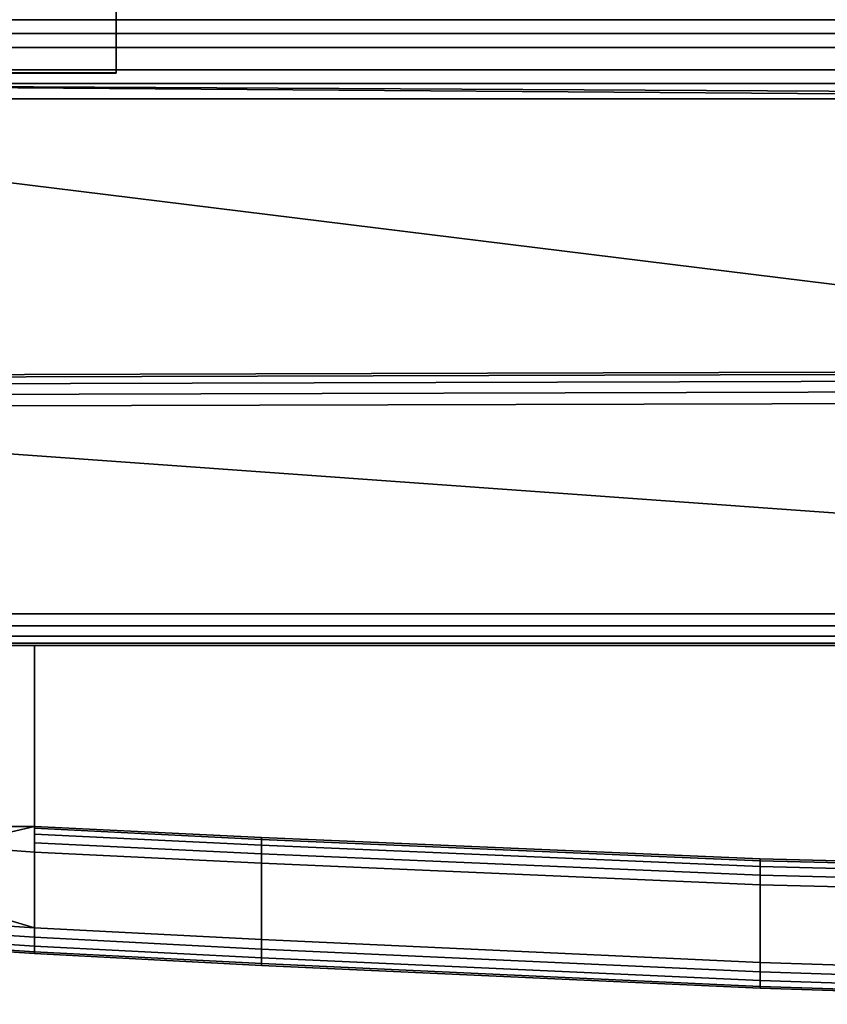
# Model space of a CAD drawing. Extents: x -17.9 to 17.9, y -15.3 to 14.9.
# Tile 2 of 12: x -13.8 to -8.9, y -15.3 to -9.4. Entities that reach past the tile are written whole.
import ezdxf

# ---------------------------------------------------------------- set-up
doc = ezdxf.new("R2010")
doc.units = 0
doc.linetypes.add('SOLIDLINE', pattern=[0])
doc.layers.add('BSH_B36CL80ENS_SYMBOL__1', color=7, linetype='SOLIDLINE')

msp = doc.modelspace()

# ---------------------------------------------------------------- linework, layer by layer
at = {"layer": 'BSH_B36CL80ENS_SYMBOL__1', "color": 7}
for points in [[(-14.2653, -2.01201, 70.8052), (-13.1894, -2.01201, 70.8052), (-13.1894, -9.68184, 70.8052), (-14.2653, -9.68184, 70.8052)], [(-13.1894, -9.68184, 70.8052), (-13.1894, -2.01201, 70.8052), (-13.1894, -2.01506, 71.709), (-13.1894, -9.68489, 71.709)], [(-14.2653, -9.68489, 71.709), (-13.1894, -9.68489, 71.709), (-13.1894, -2.01506, 71.709), (-14.2653, -2.01506, 71.709)], [(17.3717, -9.44636, 37.7036), (17.3717, -9.36368, 37.7036), (-17.3717, -9.36374, 37.7036), (-17.3717, -9.44636, 37.7036)], [(17.3717, -9.44636, 26.7156), (17.3717, -9.36368, 26.7156), (-17.3717, -9.36374, 26.7156), (-17.3717, -9.44636, 26.7156)], [(17.3717, -9.36374, 27.7506), (17.3717, -9.44636, 27.7506), (-17.3717, -9.44636, 27.7506), (-17.3717, -9.36374, 27.7506)], [(-17.3717, -9.44636, 70.0801), (-0.433964, -9.44636, 70.0801), (-0.433964, -9.36374, 70.0801), (-17.3717, -9.36374, 70.0801)], [(-0.433964, -9.36374, 38.7558), (-0.433964, -9.44636, 38.7558), (-17.3717, -9.44636, 38.7558), (-17.3717, -9.36374, 38.7558)], [(17.3717, -9.36374, 2.47701), (17.3717, -9.44636, 2.47701), (-17.3717, -9.44636, 2.47701), (-17.3717, -9.36374, 2.47701)], [(-17.3717, -9.44636, 70.0801), (-17.2963, -9.44636, 70.0048), (-0.509316, -9.44636, 70.0048), (-0.433964, -9.44636, 70.0801)], [(-0.433964, -9.44636, 38.7558), (-0.509316, -9.44636, 38.8311), (-17.2963, -9.44636, 38.8311), (-17.3717, -9.44636, 38.7558)], [(17.3717, -9.44636, 27.7506), (17.2963, -9.44636, 27.826), (-17.2963, -9.44636, 27.826), (-17.3717, -9.44636, 27.7506)], [(-17.3717, -9.44636, 37.7036), (-17.2963, -9.44636, 37.6282), (17.2963, -9.44636, 37.6282), (17.3717, -9.44636, 37.7036)], [(17.3717, -9.44636, 2.47701), (17.2963, -9.44636, 2.55236), (-17.2963, -9.44636, 2.55236), (-17.3717, -9.44636, 2.47701)], [(-17.3717, -9.44636, 26.7156), (-17.2963, -9.44636, 26.6402), (17.2963, -9.44636, 26.6402), (17.3717, -9.44636, 26.7156)], [(-17.2963, -9.44636, 70.0048), (-17.2963, -9.52933, 70.0048), (-0.509316, -9.52933, 70.0048), (-0.509316, -9.44636, 70.0048)], [(-0.509316, -9.44636, 38.8311), (-0.509316, -9.52933, 38.8311), (-17.2963, -9.52933, 38.8311), (-17.2963, -9.44636, 38.8311)], [(17.2963, -9.44636, 27.826), (17.2963, -9.52933, 27.826), (-17.2963, -9.52933, 27.826), (-17.2963, -9.44636, 27.826)], [(-17.2963, -9.44636, 37.6282), (-17.2963, -9.52933, 37.6282), (17.2963, -9.52933, 37.6282), (17.2963, -9.44636, 37.6282)], [(17.2963, -9.44636, 2.55236), (17.2963, -9.52933, 2.55236), (-17.2963, -9.52933, 2.55236), (-17.2963, -9.44636, 2.55236)], [(-17.2963, -9.44636, 26.6402), (-17.2963, -9.52933, 26.6402), (17.2963, -9.52933, 26.6402), (17.2963, -9.44636, 26.6402)], [(-17.3717, -9.6634, 2.47701), (-17.3717, -9.52933, 2.47701), (17.3717, -9.52933, 2.47701), (17.3717, -9.6634, 2.47701)], [(-17.3717, -9.52933, 70.0801), (-17.3717, -9.6634, 70.0801), (-0.433964, -9.6634, 70.0801), (-0.433964, -9.52933, 70.0801)], [(-0.433964, -9.52933, 38.7558), (-0.433964, -9.6634, 38.7558), (-17.3717, -9.6634, 38.7558), (-17.3717, -9.52933, 38.7558)], [(-0.433964, -9.52933, 70.0801), (-0.509316, -9.52933, 70.0048), (-17.2963, -9.52933, 70.0048), (-17.3717, -9.52933, 70.0801)], [(-17.3717, -9.52933, 38.7558), (-17.2963, -9.52933, 38.8311), (-0.509316, -9.52933, 38.8311), (-0.433964, -9.52933, 38.7558)], [(17.3717, -9.52933, 27.7506), (17.3717, -9.6634, 27.7506), (-17.3717, -9.6634, 27.7506), (-17.3717, -9.52933, 27.7506)], [(-17.3717, -9.52933, 37.7036), (-17.3717, -9.6634, 37.7036), (17.3717, -9.6634, 37.7036), (17.3717, -9.52933, 37.7036)], [(-17.3717, -9.52933, 27.7506), (-17.2963, -9.52933, 27.826), (17.2963, -9.52933, 27.826), (17.3717, -9.52933, 27.7506)], [(17.3717, -9.52933, 37.7036), (17.2963, -9.52933, 37.6282), (-17.2963, -9.52933, 37.6282), (-17.3717, -9.52933, 37.7036)], [(-17.3717, -9.52933, 26.7156), (-17.3717, -9.6634, 26.7156), (17.3717, -9.6634, 26.7156), (17.3717, -9.52933, 26.7156)], [(-17.3717, -9.52933, 2.47701), (-17.2963, -9.52933, 2.55236), (17.2963, -9.52933, 2.55236), (17.3717, -9.52933, 2.47701)], [(17.3717, -9.52933, 26.7156), (17.2963, -9.52933, 26.6402), (-17.2963, -9.52933, 26.6402), (-17.3717, -9.52933, 26.7156)], [(-17.3717, -9.6634, 70.0801), (-17.2963, -9.6634, 70.0048), (-0.509316, -9.6634, 70.0048), (-0.433964, -9.6634, 70.0801)], [(-0.433964, -9.6634, 38.7558), (-0.509316, -9.6634, 38.8311), (-17.2963, -9.6634, 38.8311), (-17.3717, -9.6634, 38.7558)], [(-17.2963, -9.6634, 2.55236), (-17.3717, -9.6634, 2.47701), (17.3717, -9.6634, 2.47701), (17.2963, -9.6634, 2.55236)], [(17.2963, -9.6634, 26.6402), (17.3717, -9.6634, 26.7156), (-17.3717, -9.6634, 26.7156), (-17.2963, -9.6634, 26.6402)], [(17.3717, -9.6634, 27.7506), (17.2963, -9.6634, 27.826), (-17.2963, -9.6634, 27.826), (-17.3717, -9.6634, 27.7506)], [(-17.3717, -9.6634, 37.7036), (-17.2963, -9.6634, 37.6282), (17.2963, -9.6634, 37.6282), (17.3717, -9.6634, 37.7036)], [(-17.2963, -9.6634, 70.0048), (-17.2963, -9.74636, 70.0048), (-0.509316, -9.74636, 70.0048), (-0.509316, -9.6634, 70.0048)], [(-0.509316, -9.6634, 38.8311), (-0.509316, -9.74636, 38.8311), (-17.2963, -9.74636, 38.8311), (-17.2963, -9.6634, 38.8311)], [(17.2963, -9.6634, 27.826), (17.2963, -9.74636, 27.826), (-17.2963, -9.74636, 27.826), (-17.2963, -9.6634, 27.826)], [(17.2963, -9.74636, 37.6282), (17.2963, -9.6634, 37.6282), (-17.2963, -9.6634, 37.6282), (-17.2963, -9.74636, 37.6282)], [(17.2963, -9.6634, 2.55236), (17.2963, -9.74636, 2.55236), (-17.2963, -9.74636, 2.55236), (-17.2963, -9.6634, 2.55236)], [(17.2963, -9.74636, 26.6402), (17.2963, -9.6634, 26.6402), (-17.2963, -9.6634, 26.6402), (-17.2963, -9.74636, 26.6402)], [(-14.2653, -9.68184, 70.8052), (-13.1894, -9.68184, 70.8052), (-13.1894, -9.68489, 71.709), (-14.2653, -9.68489, 71.709)], [(17.2963, -9.74636, 2.55236), (17.3717, -9.74636, 2.47701), (-17.3717, -9.74636, 2.47701), (-17.2963, -9.74636, 2.55236)], [(-0.433964, -9.74636, 38.7558), (-0.433964, -9.83799, 38.7558), (-17.3717, -9.83799, 38.7558), (-17.3717, -9.74636, 38.7558)], [(-0.433964, -9.74636, 70.0801), (-0.509316, -9.74636, 70.0048), (-17.2963, -9.74636, 70.0048), (-17.3717, -9.74636, 70.0801)], [(-17.3717, -9.74636, 38.7558), (-17.2963, -9.74636, 38.8311), (-0.509316, -9.74636, 38.8311), (-0.433964, -9.74636, 38.7558)], [(-17.2963, -9.74636, 26.6402), (-17.3717, -9.74636, 26.7156), (17.3717, -9.74636, 26.7156), (17.2963, -9.74636, 26.6402)], [(-17.3717, -9.74636, 37.7036), (-17.3717, -9.83799, 37.7036), (17.3717, -9.83799, 37.7036), (17.3717, -9.74636, 37.7036)], [(17.3717, -9.74636, 27.7506), (17.3717, -9.83799, 27.7506), (-17.3717, -9.83799, 27.7506), (-17.3717, -9.74636, 27.7506)], [(-17.3717, -9.74636, 27.7506), (-17.2963, -9.74636, 27.826), (17.2963, -9.74636, 27.826), (17.3717, -9.74636, 27.7506)], [(17.3717, -9.74636, 37.7036), (17.2963, -9.74636, 37.6282), (-17.2963, -9.74636, 37.6282), (-17.3717, -9.74636, 37.7036)], [(-17.3717, -9.74636, 26.7156), (-17.3717, -9.83799, 26.7156), (17.3717, -9.83799, 26.7156), (17.3717, -9.74636, 26.7156)], [(17.3717, -9.74636, 2.47701), (17.3717, -9.83799, 2.47701), (-17.3717, -9.83799, 2.47701), (-17.3717, -9.74636, 2.47701)], [(-17.3717, -9.74636, 70.0801), (-17.3717, -9.83799, 70.0801), (-4.67529, -9.83799, 70.0801)], [(-17.3717, -9.74636, 70.0801), (-4.67529, -9.83799, 70.0801), (-0.433964, -9.83799, 70.0801)], [(-17.3717, -9.74636, 70.0801), (-0.433964, -9.83799, 70.0801), (-0.433964, -9.74636, 70.0801)], [(-4.69199, -11.4702, 70.6288), (-17.9203, -9.83799, 70.6288), (-17.9203, -11.5084, 70.6288)], [(-4.68914, -9.83799, 70.6288), (-4.67529, -9.83799, 70.0801), (-17.3717, -9.83799, 70.0801), (-17.9203, -9.83799, 70.6288)], [(-4.69199, -11.4702, 70.6288), (-4.68914, -9.83799, 70.6288), (-17.9203, -9.83799, 70.6288)], [(-0.390636, -12.9348, 38.4334), (-17.7291, -12.9348, 38.4334), (-17.7291, -9.83799, 38.4334), (-0.390636, -9.83799, 38.4334)], [(-17.7291, -9.83799, 37.9834), (-17.7291, -12.9348, 37.9834), (17.7291, -12.9348, 37.9834), (17.7291, -9.83799, 37.9834)], [(17.7291, -9.83799, 27.5337), (17.7291, -12.9348, 27.5337), (-17.7291, -12.9348, 27.5337), (-17.7291, -9.83799, 27.5337)], [(-17.7291, -9.83799, 26.9954), (-17.7291, -12.9348, 26.9954), (17.7291, -12.9348, 26.9954), (17.7291, -9.83799, 26.9954)], [(17.7291, -9.83799, 1.30699), (17.7291, -12.9348, 1.30699), (-17.7291, -12.9348, 1.30699), (-17.7291, -9.83799, 1.30699)], [(-17.3717, -9.83799, 37.7036), (-17.7291, -9.83799, 37.9834), (17.7291, -9.83799, 37.9834)], [(-17.7291, -9.83799, 38.4334), (-17.3717, -9.83799, 38.7558), (-0.433964, -9.83799, 38.7558)], [(-17.7291, -9.83799, 38.4334), (-0.433964, -9.83799, 38.7558), (-0.364282, -9.83799, 38.5303)], [(-17.7291, -9.83799, 38.4334), (-0.364282, -9.83799, 38.5303), (-0.390636, -9.83799, 38.4334)], [(-17.7291, -9.83799, 27.5337), (-17.3717, -9.83799, 27.7506), (17.3717, -9.83799, 27.7506)], [(-17.7291, -9.83799, 27.5337), (17.3717, -9.83799, 27.7506), (17.7851, -9.83799, 27.669)], [(-17.7291, -9.83799, 27.5337), (17.7851, -9.83799, 27.669), (17.7291, -9.83799, 27.5337)], [(-17.7291, -9.83799, 1.30699), (-17.3717, -9.83799, 2.47701), (17.3717, -9.83799, 2.47701)], [(-17.7291, -9.83799, 1.30699), (17.3717, -9.83799, 2.47701), (17.7851, -9.83799, 1.44222)], [(-17.7291, -9.83799, 1.30699), (17.7851, -9.83799, 1.44222), (17.7291, -9.83799, 1.30699)], [(-17.3717, -9.83799, 26.7156), (-17.7291, -9.83799, 26.9954), (17.7291, -9.83799, 26.9954)], [(-17.3717, -9.83799, 37.7036), (17.7291, -9.83799, 37.9834), (17.758, -9.83799, 37.8823)], [(-17.3717, -9.83799, 37.7036), (17.758, -9.83799, 37.8823), (17.3717, -9.83799, 37.7036)], [(-17.3717, -9.83799, 26.7156), (17.7291, -9.83799, 26.9954), (17.758, -9.83799, 26.8943)], [(-17.3717, -9.83799, 26.7156), (17.758, -9.83799, 26.8943), (17.3717, -9.83799, 26.7156)], [(-4.69199, -11.4702, 70.6288), (-17.9203, -11.5084, 70.6288), (-17.9203, -11.5084, 71.6296), (-4.69199, -11.4702, 71.6296)], [(-17.9203, -11.5084, 71.6296), (-17.9069, -11.5215, 71.7), (-4.68644, -11.4835, 71.7), (-4.69199, -11.4702, 71.6296)], [(-17.9069, -11.5215, 71.7), (-17.8643, -11.5632, 71.7648), (-4.66883, -11.5257, 71.7648), (-4.68644, -11.4835, 71.7)], [(-17.8643, -11.5632, 71.7648), (-17.7995, -11.6266, 71.8074), (-4.64202, -11.59, 71.8074), (-4.66883, -11.5257, 71.7648)], [(-17.7995, -11.6266, 71.8074), (-17.7291, -11.6955, 71.8208), (-4.61292, -11.6597, 71.8208), (-4.64202, -11.59, 71.8074)], [(-0.390636, -12.9348, 71.8208), (-4.61292, -11.6597, 71.8208), (-17.7291, -11.6955, 71.8208)], [(-0.390636, -12.9348, 71.8208), (-17.7291, -11.6955, 71.8208), (-17.7291, -12.9348, 71.8208)], [(17.7291, -13.008, 37.9688), (17.7291, -12.9348, 37.9834), (-17.7291, -12.9348, 37.9834), (-17.7291, -13.008, 37.9688)], [(-17.7291, -13.008, 27.5483), (-17.7291, -12.9348, 27.5337), (17.7291, -12.9348, 27.5337), (17.7291, -13.008, 27.5483)], [(-17.7291, -12.9348, 71.8208), (-17.7291, -13.008, 71.8063), (-0.390636, -13.008, 71.8063), (-0.390636, -12.9348, 71.8208)], [(-0.390636, -12.9348, 38.4334), (-0.390636, -13.008, 38.448), (-17.7291, -13.008, 38.448), (-17.7291, -12.9348, 38.4334)], [(17.7291, -13.008, 26.9809), (17.7291, -12.9348, 26.9954), (-17.7291, -12.9348, 26.9954), (-17.7291, -13.008, 26.9809)], [(-17.7291, -13.008, 1.32155), (-17.7291, -12.9348, 1.30699), (17.7291, -12.9348, 1.30699), (17.7291, -13.008, 1.32155)], [(-17.7291, -13.008, 71.8063), (-17.7291, -13.07, 71.7648), (-0.390636, -13.07, 71.7648), (-0.390636, -13.008, 71.8063)], [(-0.390636, -13.008, 38.448), (-0.390636, -13.07, 38.4894), (-17.7291, -13.07, 38.4894), (-17.7291, -13.008, 38.448)], [(17.7291, -13.07, 37.9274), (17.7291, -13.008, 37.9688), (-17.7291, -13.008, 37.9688), (-17.7291, -13.07, 37.9274)], [(-17.7291, -13.07, 27.5898), (-17.7291, -13.008, 27.5483), (17.7291, -13.008, 27.5483), (17.7291, -13.07, 27.5898)], [(17.7291, -13.07, 26.9394), (17.7291, -13.008, 26.9809), (-17.7291, -13.008, 26.9809), (-17.7291, -13.07, 26.9394)], [(-17.7291, -13.07, 1.363), (-17.7291, -13.008, 1.32155), (17.7291, -13.008, 1.32155), (17.7291, -13.07, 1.363)], [(-17.7291, -13.07, 71.7648), (-17.7291, -13.1115, 71.7028), (-0.390636, -13.1115, 71.7028), (-0.390636, -13.07, 71.7648)], [(-0.390636, -13.07, 38.4894), (-0.390636, -13.1115, 38.5515), (-17.7291, -13.1115, 38.5515), (-17.7291, -13.07, 38.4894)], [(17.7291, -13.1115, 37.8653), (17.7291, -13.07, 37.9274), (-17.7291, -13.07, 37.9274), (-17.7291, -13.1115, 37.8653)], [(-17.7291, -13.1115, 27.6518), (-17.7291, -13.07, 27.5898), (17.7291, -13.07, 27.5898), (17.7291, -13.1115, 27.6518)], [(17.7291, -13.1115, 26.8774), (17.7291, -13.07, 26.9394), (-17.7291, -13.07, 26.9394), (-17.7291, -13.1115, 26.8774)], [(-17.7291, -13.1115, 1.42505), (-17.7291, -13.07, 1.363), (17.7291, -13.07, 1.363), (17.7291, -13.1115, 1.42505)], [(-17.7291, -13.1115, 71.7028), (-17.7291, -13.126, 71.6296), (-0.390636, -13.126, 71.6296), (-0.390636, -13.1115, 71.7028)], [(-0.390636, -13.1115, 38.5515), (-0.390636, -13.126, 38.6247), (-17.7291, -13.126, 38.6247), (-17.7291, -13.1115, 38.5515)], [(-17.7291, -13.1115, 37.8653), (-17.7291, -13.126, 37.7921), (17.7291, -13.126, 37.7921), (17.7291, -13.1115, 37.8653)], [(-17.7291, -13.126, 27.725), (-17.7291, -13.1115, 27.6518), (17.7291, -13.1115, 27.6518), (17.7291, -13.126, 27.725)], [(-17.7291, -13.1115, 26.8774), (-17.7291, -13.126, 26.8042), (17.7291, -13.126, 26.8042), (17.7291, -13.1115, 26.8774)], [(-17.7291, -13.126, 1.49824), (-17.7291, -13.1115, 1.42505), (17.7291, -13.1115, 1.42505), (17.7291, -13.126, 1.49824)], [(-17.7291, -13.126, 71.6296), (-2.38601, -13.126, 66.0516), (-2.38601, -13.126, 68.1054)], [(-17.7291, -13.126, 38.6247), (-2.38601, -13.126, 42.4279), (-2.38601, -13.126, 44.4752)], [(-2.38601, -13.126, 44.4752), (-2.38601, -13.126, 66.0516), (-17.7291, -13.126, 71.6296), (-17.7291, -13.126, 38.6247)], [(-2.38601, -13.126, 68.1054), (-1.14812, -13.126, 68.1054), (-0.390636, -13.126, 71.6296), (-17.7291, -13.126, 71.6296)], [(-0.390636, -13.126, 38.6247), (-1.14812, -13.126, 42.4279), (-2.38601, -13.126, 42.4279), (-17.7291, -13.126, 38.6247)], [(13.647, -13.126, 35.7636), (-13.6804, -13.126, 35.7636), (-17.7291, -13.126, 27.725), (17.7291, -13.126, 27.725)], [(17.7291, -13.126, 37.7921), (-17.7291, -13.126, 37.7921), (-13.6804, -13.126, 37.0091), (13.647, -13.126, 37.0091)], [(-15.7279, -13.126, 25.9279), (-13.6804, -13.126, 25.9279), (-17.7291, -13.126, 26.8042)], [(-17.7291, -13.126, 1.49824), (-13.6804, -13.126, 24.6824), (-15.7279, -13.126, 24.6824)], [(-17.7291, -13.126, 27.725), (-13.6804, -13.126, 35.7636), (-15.7279, -13.126, 35.7636)], [(-15.7279, -13.126, 37.0091), (-13.6804, -13.126, 37.0091), (-17.7291, -13.126, 37.7921)], [(13.647, -13.126, 24.6824), (-13.6804, -13.126, 24.6824), (-17.7291, -13.126, 1.49824), (17.7291, -13.126, 1.49824)], [(17.7291, -13.126, 26.8042), (-17.7291, -13.126, 26.8042), (-13.6804, -13.126, 25.9279), (13.647, -13.126, 25.9279)], [(-13.6804, -13.126, 35.7636), (-13.6804, -14.2137, 35.7636), (-15.7279, -14.2137, 35.7636), (-15.7279, -13.126, 35.7636)], [(-15.7279, -13.126, 37.0091), (-15.7279, -14.2137, 37.0091), (-13.6804, -14.2137, 37.0091), (-13.6804, -13.126, 37.0091)], [(-13.6804, -13.126, 24.6824), (-13.6804, -14.2137, 24.6824), (-15.7279, -14.2137, 24.6824), (-15.7279, -13.126, 24.6824)], [(-15.7279, -13.126, 25.9279), (-15.7279, -14.2137, 25.9279), (-13.6804, -14.2137, 25.9279), (-13.6804, -13.126, 25.9279)], [(-13.6804, -13.126, 35.7636), (13.647, -13.126, 35.7636), (13.647, -13.126, 37.0091), (-13.6804, -13.126, 37.0091)], [(-13.6804, -13.126, 24.6824), (13.647, -13.126, 24.6824), (13.647, -13.126, 25.9279), (-13.6804, -13.126, 25.9279)], [(-13.6804, -13.126, 37.0091), (-13.6804, -14.2137, 37.0091), (-13.6804, -14.2137, 36.8542)], [(-13.6804, -13.126, 37.0091), (-13.6804, -14.2137, 36.8542), (-13.6804, -14.2137, 35.9185)], [(-13.6804, -13.126, 37.0091), (-13.6804, -14.2137, 35.9185), (-13.6804, -14.2137, 35.7636)], [(-13.6804, -13.126, 37.0091), (-13.6804, -14.2137, 35.7636), (-13.6804, -13.126, 35.7636)], [(-13.6804, -13.126, 25.9279), (-13.6804, -14.2137, 25.9279), (-13.6804, -14.2137, 25.773)], [(-13.6804, -13.126, 25.9279), (-13.6804, -14.2137, 25.773), (-13.6804, -14.2137, 24.8373)], [(-13.6804, -13.126, 25.9279), (-13.6804, -14.2137, 24.8373), (-13.6804, -14.2137, 24.6824)], [(-13.6804, -13.126, 25.9279), (-13.6804, -14.2137, 24.6824), (-13.6804, -13.126, 24.6824)], [(-15.7279, -14.2137, 37.0091), (-15.7279, -14.6873, 37.0091), (-13.6804, -14.823, 37.0091)], [(-15.7279, -14.2137, 37.0091), (-13.6804, -14.823, 37.0091), (-13.6804, -14.3688, 37.0091)], [(-15.7279, -14.2137, 37.0091), (-13.6804, -14.3688, 37.0091), (-13.6804, -14.2137, 37.0091)], [(-13.6804, -14.2137, 35.7636), (-13.6804, -14.823, 35.7636), (-15.7279, -14.6873, 35.7636)], [(-13.6804, -14.2137, 35.7636), (-15.7279, -14.6873, 35.7636), (-15.7279, -14.2137, 35.7636)], [(-15.7279, -14.2137, 25.9279), (-15.7279, -14.6873, 25.9279), (-13.6804, -14.823, 25.9279)], [(-15.7279, -14.2137, 25.9279), (-13.6804, -14.823, 25.9279), (-13.6804, -14.3688, 25.9279)], [(-15.7279, -14.2137, 25.9279), (-13.6804, -14.3688, 25.9279), (-13.6804, -14.2137, 25.9279)], [(-13.6804, -14.2137, 24.6824), (-13.6804, -14.823, 24.6824), (-15.7279, -14.6873, 24.6824)], [(-13.6804, -14.2137, 24.6824), (-15.7279, -14.6873, 24.6824), (-15.7279, -14.2137, 24.6824)], [(-12.3149, -14.2801, 35.9185), (-13.6804, -14.2137, 35.9185), (-13.6804, -14.2137, 36.8542), (-12.3149, -14.2801, 36.8542)], [(-13.6804, -14.2137, 36.8542), (-13.6804, -14.2246, 36.9112), (-12.3149, -14.291, 36.9112), (-12.3149, -14.2801, 36.8542)], [(-13.6804, -14.2246, 35.8615), (-13.6804, -14.2592, 35.809), (-13.6804, -14.2137, 35.7636)], [(-13.6804, -14.2137, 37.0091), (-13.6804, -14.3688, 37.0091), (-13.6804, -14.3117, 36.9982)], [(-13.6804, -14.2246, 36.9112), (-13.6804, -14.2137, 36.8542), (-13.6804, -14.2137, 37.0091)], [(-13.6804, -14.2137, 37.0091), (-13.6804, -14.2592, 36.9637), (-13.6804, -14.2246, 36.9112)], [(-13.6804, -14.2137, 35.7636), (-13.6804, -14.2592, 35.809), (-13.6804, -14.3117, 35.7745)], [(-13.6804, -14.2137, 35.7636), (-13.6804, -14.3117, 35.7745), (-13.6804, -14.3688, 35.7636)], [(-13.6804, -14.2137, 35.7636), (-13.6804, -14.2137, 35.9185), (-13.6804, -14.2246, 35.8615)], [(-13.6804, -14.3117, 36.9982), (-13.6804, -14.2592, 36.9637), (-13.6804, -14.2137, 37.0091)], [(-13.6804, -14.2246, 35.8615), (-13.6804, -14.2137, 35.9185), (-12.3149, -14.2801, 35.9185), (-12.3149, -14.291, 35.8615)], [(-12.3149, -14.2801, 24.8373), (-13.6804, -14.2137, 24.8373), (-13.6804, -14.2137, 25.773), (-12.3149, -14.2801, 25.773)], [(-13.6804, -14.2137, 25.773), (-13.6804, -14.2246, 25.83), (-12.3149, -14.291, 25.83), (-12.3149, -14.2801, 25.773)], [(-13.6804, -14.2246, 24.7803), (-13.6804, -14.2592, 24.7278), (-13.6804, -14.2137, 24.6824)], [(-13.6804, -14.2137, 25.9279), (-13.6804, -14.3688, 25.9279), (-13.6804, -14.3117, 25.917)], [(-13.6804, -14.2246, 25.83), (-13.6804, -14.2137, 25.773), (-13.6804, -14.2137, 25.9279)], [(-13.6804, -14.2137, 25.9279), (-13.6804, -14.2592, 25.8825), (-13.6804, -14.2246, 25.83)], [(-13.6804, -14.2137, 24.6824), (-13.6804, -14.2592, 24.7278), (-13.6804, -14.3117, 24.6933)], [(-13.6804, -14.2137, 24.6824), (-13.6804, -14.3117, 24.6933), (-13.6804, -14.3688, 24.6824)], [(-13.6804, -14.2137, 24.6824), (-13.6804, -14.2137, 24.8373), (-13.6804, -14.2246, 24.7803)], [(-13.6804, -14.3117, 25.917), (-13.6804, -14.2592, 25.8825), (-13.6804, -14.2137, 25.9279)], [(-13.6804, -14.2246, 24.7803), (-13.6804, -14.2137, 24.8373), (-12.3149, -14.2801, 24.8373), (-12.3149, -14.291, 24.7803)], [(-13.6804, -14.2137, 35.7636), (-13.6804, -14.3688, 35.7636), (-13.6804, -14.823, 35.7636)], [(-13.6804, -14.2137, 24.6824), (-13.6804, -14.3688, 24.6824), (-13.6804, -14.823, 24.6824)], [(-13.6804, -14.2246, 36.9112), (-13.6804, -14.2592, 36.9637), (-12.3149, -14.3255, 36.9637), (-12.3149, -14.291, 36.9112)], [(-13.6804, -14.2592, 35.809), (-13.6804, -14.2246, 35.8615), (-12.3149, -14.291, 35.8615), (-12.3149, -14.3255, 35.809)], [(-13.6804, -14.2246, 25.83), (-13.6804, -14.2592, 25.8825), (-12.3149, -14.3255, 25.8825), (-12.3149, -14.291, 25.83)], [(-13.6804, -14.2592, 24.7278), (-13.6804, -14.2246, 24.7803), (-12.3149, -14.291, 24.7803), (-12.3149, -14.3255, 24.7278)], [(-13.6804, -14.2592, 36.9637), (-13.6804, -14.3117, 36.9982), (-12.3149, -14.3781, 36.9982), (-12.3149, -14.3255, 36.9637)], [(-13.6804, -14.3117, 35.7745), (-13.6804, -14.2592, 35.809), (-12.3149, -14.3255, 35.809), (-12.3149, -14.3781, 35.7745)], [(-13.6804, -14.2592, 25.8825), (-13.6804, -14.3117, 25.917), (-12.3149, -14.3781, 25.917), (-12.3149, -14.3255, 25.8825)], [(-13.6804, -14.3117, 24.6933), (-13.6804, -14.2592, 24.7278), (-12.3149, -14.3255, 24.7278), (-12.3149, -14.3781, 24.6933)], [(-13.6804, -14.3117, 36.9982), (-13.6804, -14.3688, 37.0091), (-12.3149, -14.4351, 37.0091), (-12.3149, -14.3781, 36.9982)], [(-13.6804, -14.3688, 35.7636), (-13.6804, -14.3117, 35.7745), (-12.3149, -14.3781, 35.7745), (-12.3149, -14.4351, 35.7636)], [(-13.6804, -14.3117, 25.917), (-13.6804, -14.3688, 25.9279), (-12.3149, -14.4351, 25.9279), (-12.3149, -14.3781, 25.917)], [(-13.6804, -14.3688, 24.6824), (-13.6804, -14.3117, 24.6933), (-12.3149, -14.3781, 24.6933), (-12.3149, -14.4351, 24.6824)], [(-12.3149, -14.2801, 36.8542), (-9.31487, -14.4088, 36.8542), (-9.31487, -14.4088, 35.9185), (-12.3149, -14.2801, 35.9185)], [(-12.3149, -14.2801, 36.8542), (-12.3149, -14.291, 36.9112), (-9.31487, -14.4197, 36.9112), (-9.31487, -14.4088, 36.8542)], [(-12.3149, -14.291, 35.8615), (-12.3149, -14.2801, 35.9185), (-9.31487, -14.4088, 35.9185), (-9.31487, -14.4197, 35.8615)], [(-12.3149, -14.2801, 25.773), (-9.31487, -14.4088, 25.773), (-9.31487, -14.4088, 24.8373), (-12.3149, -14.2801, 24.8373)], [(-12.3149, -14.2801, 25.773), (-12.3149, -14.291, 25.83), (-9.31487, -14.4197, 25.83), (-9.31487, -14.4088, 25.773)], [(-12.3149, -14.291, 24.7803), (-12.3149, -14.2801, 24.8373), (-9.31487, -14.4088, 24.8373), (-9.31487, -14.4197, 24.7803)], [(-12.3149, -14.291, 36.9112), (-12.3149, -14.3255, 36.9637), (-9.31487, -14.4542, 36.9637), (-9.31487, -14.4197, 36.9112)], [(-12.3149, -14.3255, 35.809), (-12.3149, -14.291, 35.8615), (-9.31487, -14.4197, 35.8615), (-9.31487, -14.4542, 35.809)], [(-12.3149, -14.291, 25.83), (-12.3149, -14.3255, 25.8825), (-9.31487, -14.4542, 25.8825), (-9.31487, -14.4197, 25.83)], [(-12.3149, -14.3255, 24.7278), (-12.3149, -14.291, 24.7803), (-9.31487, -14.4197, 24.7803), (-9.31487, -14.4542, 24.7278)], [(-12.3149, -14.3781, 35.7745), (-12.3149, -14.3255, 35.809), (-9.31487, -14.4542, 35.809), (-9.31487, -14.5067, 35.7745)], [(-12.3149, -14.3255, 36.9637), (-12.3149, -14.3781, 36.9982), (-9.31487, -14.5067, 36.9982), (-9.31487, -14.4542, 36.9637)], [(-12.3149, -14.3781, 24.6933), (-12.3149, -14.3255, 24.7278), (-9.31487, -14.4542, 24.7278), (-9.31487, -14.5067, 24.6933)], [(-12.3149, -14.3255, 25.8825), (-12.3149, -14.3781, 25.917), (-9.31487, -14.5067, 25.917), (-9.31487, -14.4542, 25.8825)], [(-12.3149, -14.894, 35.7636), (-13.6804, -14.823, 35.7636), (-13.6804, -14.3688, 35.7636), (-12.3149, -14.4351, 35.7636)], [(-12.3149, -14.4351, 37.0091), (-13.6804, -14.3688, 37.0091), (-13.6804, -14.823, 37.0091), (-12.3149, -14.894, 37.0091)], [(-12.3149, -14.894, 24.6824), (-13.6804, -14.823, 24.6824), (-13.6804, -14.3688, 24.6824), (-12.3149, -14.4351, 24.6824)], [(-12.3149, -14.4351, 25.9279), (-13.6804, -14.3688, 25.9279), (-13.6804, -14.823, 25.9279), (-12.3149, -14.894, 25.9279)], [(-12.3149, -14.4351, 35.7636), (-12.3149, -14.3781, 35.7745), (-9.31487, -14.5067, 35.7745), (-9.31487, -14.5638, 35.7636)], [(-12.3149, -14.3781, 36.9982), (-12.3149, -14.4351, 37.0091), (-9.31487, -14.5638, 37.0091), (-9.31487, -14.5067, 36.9982)], [(-12.3149, -14.4351, 24.6824), (-12.3149, -14.3781, 24.6933), (-9.31487, -14.5067, 24.6933), (-9.31487, -14.5638, 24.6824)], [(-12.3149, -14.3781, 25.917), (-12.3149, -14.4351, 25.9279), (-9.31487, -14.5638, 25.9279), (-9.31487, -14.5067, 25.917)], [(-12.3149, -14.4351, 35.7636), (-9.31487, -14.5638, 35.7636), (-9.31487, -15.0309, 35.7636), (-12.3149, -14.894, 35.7636)], [(-12.3149, -14.894, 37.0091), (-9.31487, -15.0309, 37.0091), (-9.31487, -14.5638, 37.0091), (-12.3149, -14.4351, 37.0091)], [(-12.3149, -14.4351, 24.6824), (-9.31487, -14.5638, 24.6824), (-9.31487, -15.0309, 24.6824), (-12.3149, -14.894, 24.6824)], [(-12.3149, -14.894, 25.9279), (-9.31487, -15.0309, 25.9279), (-9.31487, -14.5638, 25.9279), (-12.3149, -14.4351, 25.9279)], [(-6.31487, -14.4843, 35.9185), (-9.31487, -14.4088, 35.9185), (-9.31487, -14.4088, 36.8542), (-6.31487, -14.4843, 36.8542)], [(-9.31487, -14.4088, 36.8542), (-9.31487, -14.4197, 36.9112), (-6.31487, -14.4952, 36.9112), (-6.31487, -14.4843, 36.8542)], [(-9.31487, -14.4197, 35.8615), (-9.31487, -14.4088, 35.9185), (-6.31487, -14.4843, 35.9185), (-6.31487, -14.4952, 35.8615)], [(-6.31487, -14.4843, 24.8373), (-9.31487, -14.4088, 24.8373), (-9.31487, -14.4088, 25.773), (-6.31487, -14.4843, 25.773)], [(-9.31487, -14.4088, 25.773), (-9.31487, -14.4197, 25.83), (-6.31487, -14.4952, 25.83), (-6.31487, -14.4843, 25.773)], [(-9.31487, -14.4197, 24.7803), (-9.31487, -14.4088, 24.8373), (-6.31487, -14.4843, 24.8373), (-6.31487, -14.4952, 24.7803)], [(-9.31487, -14.4542, 35.809), (-9.31487, -14.4197, 35.8615), (-6.31487, -14.4952, 35.8615), (-6.31487, -14.5297, 35.809)], [(-9.31487, -14.4197, 36.9112), (-9.31487, -14.4542, 36.9637), (-6.31487, -14.5297, 36.9637), (-6.31487, -14.4952, 36.9112)], [(-9.31487, -14.4542, 24.7278), (-9.31487, -14.4197, 24.7803), (-6.31487, -14.4952, 24.7803), (-6.31487, -14.5297, 24.7278)], [(-9.31487, -14.4197, 25.83), (-9.31487, -14.4542, 25.8825), (-6.31487, -14.5297, 25.8825), (-6.31487, -14.4952, 25.83)], [(-9.31487, -14.5067, 35.7745), (-9.31487, -14.4542, 35.809), (-6.31487, -14.5297, 35.809), (-6.31487, -14.5822, 35.7745)], [(-9.31487, -14.4542, 36.9637), (-9.31487, -14.5067, 36.9982), (-6.31487, -14.5822, 36.9982), (-6.31487, -14.5297, 36.9637)], [(-9.31487, -14.5067, 24.6933), (-9.31487, -14.4542, 24.7278), (-6.31487, -14.5297, 24.7278), (-6.31487, -14.5822, 24.6933)], [(-9.31487, -14.4542, 25.8825), (-9.31487, -14.5067, 25.917), (-6.31487, -14.5822, 25.917), (-6.31487, -14.5297, 25.8825)], [(-9.31487, -14.5638, 35.7636), (-9.31487, -14.5067, 35.7745), (-6.31487, -14.5822, 35.7745), (-6.31487, -14.6392, 35.7636)], [(-9.31487, -14.5067, 36.9982), (-9.31487, -14.5638, 37.0091), (-6.31487, -14.6392, 37.0091), (-6.31487, -14.5822, 36.9982)], [(-9.31487, -14.5638, 24.6824), (-9.31487, -14.5067, 24.6933), (-6.31487, -14.5822, 24.6933), (-6.31487, -14.6392, 24.6824)], [(-9.31487, -14.5067, 25.917), (-9.31487, -14.5638, 25.9279), (-6.31487, -14.6392, 25.9279), (-6.31487, -14.5822, 25.917)], [(-6.31487, -15.128, 35.7636), (-9.31487, -15.0309, 35.7636), (-9.31487, -14.5638, 35.7636), (-6.31487, -14.6392, 35.7636)], [(-6.31487, -14.6392, 37.0091), (-9.31487, -14.5638, 37.0091), (-9.31487, -15.0309, 37.0091), (-6.31487, -15.128, 37.0091)], [(-6.31487, -15.128, 24.6824), (-9.31487, -15.0309, 24.6824), (-9.31487, -14.5638, 24.6824), (-6.31487, -14.6392, 24.6824)], [(-6.31487, -14.6392, 25.9279), (-9.31487, -14.5638, 25.9279), (-9.31487, -15.0309, 25.9279), (-6.31487, -15.128, 25.9279)], [(-13.6804, -14.8802, 36.9982), (-13.6804, -14.823, 37.0091), (-15.7279, -14.6873, 37.0091), (-15.7172, -14.7458, 36.9983)], [(-15.7172, -14.7458, 35.7744), (-15.7279, -14.6873, 35.7636), (-13.6804, -14.823, 35.7636), (-13.6804, -14.8802, 35.7745)], [(-13.6804, -14.8802, 25.917), (-13.6804, -14.823, 25.9279), (-15.7279, -14.6873, 25.9279), (-15.7172, -14.7458, 25.9171)], [(-15.7172, -14.7458, 24.6932), (-15.7279, -14.6873, 24.6824), (-13.6804, -14.823, 24.6824), (-13.6804, -14.8802, 24.6933)], [(-13.6804, -14.9328, 36.9637), (-13.6804, -14.8802, 36.9982), (-15.7172, -14.7458, 36.9983), (-15.6831, -14.8004, 36.9642)], [(-15.6831, -14.8004, 35.8086), (-15.7172, -14.7458, 35.7744), (-13.6804, -14.8802, 35.7745), (-13.6804, -14.9328, 35.809)], [(-13.6804, -14.9328, 25.8825), (-13.6804, -14.8802, 25.917), (-15.7172, -14.7458, 25.9171), (-15.6831, -14.8004, 25.883)], [(-15.6831, -14.8004, 24.7274), (-15.7172, -14.7458, 24.6932), (-13.6804, -14.8802, 24.6933), (-13.6804, -14.9328, 24.7278)], [(-13.6804, -14.9673, 36.9112), (-13.6804, -14.9328, 36.9637), (-15.6831, -14.8004, 36.9642), (-15.6309, -14.838, 36.9119)], [(-15.6309, -14.838, 35.8608), (-15.6831, -14.8004, 35.8086), (-13.6804, -14.9328, 35.809), (-13.6804, -14.9673, 35.8615)], [(-13.6804, -14.9673, 25.83), (-13.6804, -14.9328, 25.8825), (-15.6831, -14.8004, 25.883), (-15.6309, -14.838, 25.8307)], [(-15.6309, -14.838, 24.7796), (-15.6831, -14.8004, 24.7274), (-13.6804, -14.9328, 24.7278), (-13.6804, -14.9673, 24.7803)], [(-13.6804, -14.9782, 36.8542), (-13.6804, -14.9673, 36.9112), (-15.6309, -14.838, 36.9119), (-15.5734, -14.8526, 36.8542)], [(-15.5734, -14.8526, 35.9185), (-15.6309, -14.838, 35.8608), (-13.6804, -14.9673, 35.8615), (-13.6804, -14.9782, 35.9185)], [(-13.6804, -14.9782, 25.773), (-13.6804, -14.9673, 25.83), (-15.6309, -14.838, 25.8307), (-15.5734, -14.8526, 25.773)], [(-15.5734, -14.8526, 24.8373), (-15.6309, -14.838, 24.7796), (-13.6804, -14.9673, 24.7803), (-13.6804, -14.9782, 24.8373)], [(-13.6804, -14.9782, 35.9185), (-13.6804, -14.9782, 36.8542), (-15.5734, -14.8526, 36.8542), (-15.5734, -14.8526, 35.9185)], [(-13.6804, -14.9782, 24.8373), (-13.6804, -14.9782, 25.773), (-15.5734, -14.8526, 25.773), (-15.5734, -14.8526, 24.8373)], [(-13.6804, -14.8802, 35.7745), (-13.6804, -14.823, 35.7636), (-12.3149, -14.894, 35.7636), (-12.3149, -14.9511, 35.7745)], [(-12.3149, -14.9511, 36.9982), (-12.3149, -14.894, 37.0091), (-13.6804, -14.823, 37.0091), (-13.6804, -14.8802, 36.9982)], [(-13.6804, -14.8802, 24.6933), (-13.6804, -14.823, 24.6824), (-12.3149, -14.894, 24.6824), (-12.3149, -14.9511, 24.6933)], [(-12.3149, -14.9511, 25.917), (-12.3149, -14.894, 25.9279), (-13.6804, -14.823, 25.9279), (-13.6804, -14.8802, 25.917)], [(-13.6804, -14.9328, 35.809), (-13.6804, -14.8802, 35.7745), (-12.3149, -14.9511, 35.7745), (-12.3149, -15.0036, 35.809)], [(-12.3149, -15.0036, 36.9637), (-12.3149, -14.9511, 36.9982), (-13.6804, -14.8802, 36.9982), (-13.6804, -14.9328, 36.9637)], [(-13.6804, -14.9328, 24.7278), (-13.6804, -14.8802, 24.6933), (-12.3149, -14.9511, 24.6933), (-12.3149, -15.0036, 24.7278)], [(-12.3149, -15.0036, 25.8825), (-12.3149, -14.9511, 25.917), (-13.6804, -14.8802, 25.917), (-13.6804, -14.9328, 25.8825)], [(-9.31487, -15.088, 36.9982), (-9.31487, -15.0309, 37.0091), (-12.3149, -14.894, 37.0091), (-12.3149, -14.9511, 36.9982)], [(-12.3149, -14.9511, 35.7745), (-12.3149, -14.894, 35.7636), (-9.31487, -15.0309, 35.7636), (-9.31487, -15.088, 35.7745)], [(-9.31487, -15.088, 25.917), (-9.31487, -15.0309, 25.9279), (-12.3149, -14.894, 25.9279), (-12.3149, -14.9511, 25.917)], [(-12.3149, -14.9511, 24.6933), (-12.3149, -14.894, 24.6824), (-9.31487, -15.0309, 24.6824), (-9.31487, -15.088, 24.6933)], [(-13.6804, -14.9673, 35.8615), (-13.6804, -14.9328, 35.809), (-12.3149, -15.0036, 35.809), (-12.3149, -15.0382, 35.8615)], [(-12.3149, -15.0382, 36.9112), (-12.3149, -15.0036, 36.9637), (-13.6804, -14.9328, 36.9637), (-13.6804, -14.9673, 36.9112)], [(-13.6804, -14.9673, 24.7803), (-13.6804, -14.9328, 24.7278), (-12.3149, -15.0036, 24.7278), (-12.3149, -15.0382, 24.7803)], [(-12.3149, -15.0382, 25.83), (-12.3149, -15.0036, 25.8825), (-13.6804, -14.9328, 25.8825), (-13.6804, -14.9673, 25.83)], [(-13.6804, -14.9782, 35.9185), (-13.6804, -14.9673, 35.8615), (-12.3149, -15.0382, 35.8615), (-12.3149, -15.049, 35.9185)], [(-12.3149, -15.049, 36.8542), (-12.3149, -15.0382, 36.9112), (-13.6804, -14.9673, 36.9112), (-13.6804, -14.9782, 36.8542)], [(-13.6804, -14.9782, 24.8373), (-13.6804, -14.9673, 24.7803), (-12.3149, -15.0382, 24.7803), (-12.3149, -15.049, 24.8373)], [(-12.3149, -15.049, 25.773), (-12.3149, -15.0382, 25.83), (-13.6804, -14.9673, 25.83), (-13.6804, -14.9782, 25.773)], [(-12.3149, -15.0036, 35.809), (-12.3149, -14.9511, 35.7745), (-9.31487, -15.088, 35.7745), (-9.31487, -15.1405, 35.809)], [(-9.31487, -15.1405, 36.9637), (-9.31487, -15.088, 36.9982), (-12.3149, -14.9511, 36.9982), (-12.3149, -15.0036, 36.9637)], [(-12.3149, -15.0036, 24.7278), (-12.3149, -14.9511, 24.6933), (-9.31487, -15.088, 24.6933), (-9.31487, -15.1405, 24.7278)], [(-9.31487, -15.1405, 25.8825), (-9.31487, -15.088, 25.917), (-12.3149, -14.9511, 25.917), (-12.3149, -15.0036, 25.8825)], [(-12.3149, -15.049, 36.8542), (-13.6804, -14.9782, 36.8542), (-13.6804, -14.9782, 35.9185), (-12.3149, -15.049, 35.9185)], [(-12.3149, -15.049, 25.773), (-13.6804, -14.9782, 25.773), (-13.6804, -14.9782, 24.8373), (-12.3149, -15.049, 24.8373)], [(-12.3149, -15.0382, 35.8615), (-12.3149, -15.0036, 35.809), (-9.31487, -15.1405, 35.809), (-9.31487, -15.1751, 35.8615)], [(-9.31487, -15.1751, 36.9112), (-9.31487, -15.1405, 36.9637), (-12.3149, -15.0036, 36.9637), (-12.3149, -15.0382, 36.9112)], [(-12.3149, -15.0382, 24.7803), (-12.3149, -15.0036, 24.7278), (-9.31487, -15.1405, 24.7278), (-9.31487, -15.1751, 24.7803)], [(-9.31487, -15.1751, 25.83), (-9.31487, -15.1405, 25.8825), (-12.3149, -15.0036, 25.8825), (-12.3149, -15.0382, 25.83)], [(-9.31487, -15.088, 35.7745), (-9.31487, -15.0309, 35.7636), (-6.31487, -15.128, 35.7636), (-6.31487, -15.185, 35.7745)], [(-6.31487, -15.185, 36.9982), (-6.31487, -15.128, 37.0091), (-9.31487, -15.0309, 37.0091), (-9.31487, -15.088, 36.9982)], [(-9.31487, -15.088, 24.6933), (-9.31487, -15.0309, 24.6824), (-6.31487, -15.128, 24.6824), (-6.31487, -15.185, 24.6933)], [(-6.31487, -15.185, 25.917), (-6.31487, -15.128, 25.9279), (-9.31487, -15.0309, 25.9279), (-9.31487, -15.088, 25.917)], [(-9.31487, -15.1859, 36.8542), (-9.31487, -15.1751, 36.9112), (-12.3149, -15.0382, 36.9112), (-12.3149, -15.049, 36.8542)], [(-12.3149, -15.049, 35.9185), (-12.3149, -15.0382, 35.8615), (-9.31487, -15.1751, 35.8615), (-9.31487, -15.1859, 35.9185)], [(-9.31487, -15.1859, 25.773), (-9.31487, -15.1751, 25.83), (-12.3149, -15.0382, 25.83), (-12.3149, -15.049, 25.773)], [(-12.3149, -15.049, 24.8373), (-12.3149, -15.0382, 24.7803), (-9.31487, -15.1751, 24.7803), (-9.31487, -15.1859, 24.8373)], [(-12.3149, -15.049, 35.9185), (-9.31487, -15.1859, 35.9185), (-9.31487, -15.1859, 36.8542), (-12.3149, -15.049, 36.8542)], [(-12.3149, -15.049, 24.8373), (-9.31487, -15.1859, 24.8373), (-9.31487, -15.1859, 25.773), (-12.3149, -15.049, 25.773)], [(-9.31487, -15.1405, 35.809), (-9.31487, -15.088, 35.7745), (-6.31487, -15.185, 35.7745), (-6.31487, -15.2375, 35.809)], [(-6.31487, -15.2375, 36.9637), (-6.31487, -15.185, 36.9982), (-9.31487, -15.088, 36.9982), (-9.31487, -15.1405, 36.9637)], [(-9.31487, -15.1405, 24.7278), (-9.31487, -15.088, 24.6933), (-6.31487, -15.185, 24.6933), (-6.31487, -15.2375, 24.7278)], [(-6.31487, -15.2375, 25.8825), (-6.31487, -15.185, 25.917), (-9.31487, -15.088, 25.917), (-9.31487, -15.1405, 25.8825)], [(-9.31487, -15.1751, 35.8615), (-9.31487, -15.1405, 35.809), (-6.31487, -15.2375, 35.809), (-6.31487, -15.272, 35.8615)], [(-6.31487, -15.272, 36.9112), (-6.31487, -15.2375, 36.9637), (-9.31487, -15.1405, 36.9637), (-9.31487, -15.1751, 36.9112)], [(-9.31487, -15.1751, 24.7803), (-9.31487, -15.1405, 24.7278), (-6.31487, -15.2375, 24.7278), (-6.31487, -15.272, 24.7803)], [(-6.31487, -15.272, 25.83), (-6.31487, -15.2375, 25.8825), (-9.31487, -15.1405, 25.8825), (-9.31487, -15.1751, 25.83)], [(-9.31487, -15.1859, 35.9185), (-9.31487, -15.1751, 35.8615), (-6.31487, -15.272, 35.8615), (-6.31487, -15.2829, 35.9185)], [(-6.31487, -15.2829, 36.8542), (-6.31487, -15.272, 36.9112), (-9.31487, -15.1751, 36.9112), (-9.31487, -15.1859, 36.8542)], [(-9.31487, -15.1859, 24.8373), (-9.31487, -15.1751, 24.7803), (-6.31487, -15.272, 24.7803), (-6.31487, -15.2829, 24.8373)], [(-6.31487, -15.2829, 25.773), (-6.31487, -15.272, 25.83), (-9.31487, -15.1751, 25.83), (-9.31487, -15.1859, 25.773)], [(-6.31487, -15.2829, 36.8542), (-9.31487, -15.1859, 36.8542), (-9.31487, -15.1859, 35.9185), (-6.31487, -15.2829, 35.9185)], [(-6.31487, -15.2829, 25.773), (-9.31487, -15.1859, 25.773), (-9.31487, -15.1859, 24.8373), (-6.31487, -15.2829, 24.8373)]]:
    msp.add_3dface(points, dxfattribs=at)

doc.saveas('drawing.dxf')
